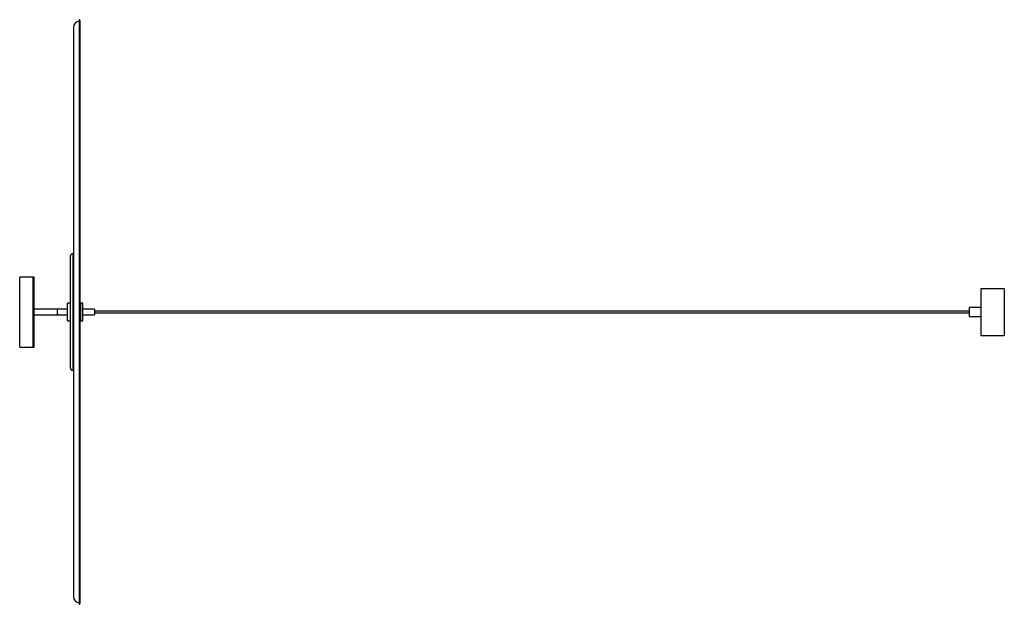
# Paper-space layout '_Derecha' of a CAD drawing. Header units: millimetres. Extents: x -1132 to 556, y -526 to 476.
import ezdxf

# ---------------------------------------------------------------- set-up
doc = ezdxf.new("R2010")
doc.units = ezdxf.units.MM

psp = doc.layouts.new('_Derecha')

# ---------------------------------------------------------------- linework, layer by layer
at = {"color": 7, "linetype": 'Continuous', "lineweight": 25}
for p, q in [((-1030.3, 475.4), (-1030.3, -525.4)), ((-1028.6, -524.1), (-1028.6, 474.2)), ((-1039.9, 462.9), (-1039.9, -512.8)), ((-1028.5, -499.3), (-1028.5, 449.4)), ((-1045.1, -121), (-1045.1, 71)), ((-1039.9, 75), (-1041.1, 75)), ((-1107.1, 35), (-1132.1, 35)), ((-1132.1, -85), (-1132.1, 35)), ((-1109.1, -85), (-1109.1, 35)), ((-1107.1, -85), (-1107.1, 35)), ((555.9, 15), (515.9, 15)), ((515.9, 15), (515.9, -65)), ((555.9, 15), (555.9, -65)), ((-1045.1, -10), (-1050.1, -10)), ((-1050.1, -40), (-1050.1, -10)), ((-1024.1, -10), (-1027.1, -10)), ((-1027.1, -40), (-1027.1, -10)), ((-1024.1, -40), (-1024.1, -10)), ((-1050.1, -20), (-1107.1, -20)), ((-1107.1, -30), (-1050.1, -30)), ((-1067.3, -28.6), (-1067.1, -28.6)), ((-1067.1, -30), (-1067.1, -20)), ((-1067.1, -21.1), (-1067.1, -21.1)), ((-1028.2, -20.4), (-1028.4, -20.4)), ((-1028.3, -29.9), (-1028.3, -29.9)), ((-1028.3, -30), (-1028.2, -30)), ((-1027.9, -20), (-1028, -20)), ((-1028, -29.6), (-1027.8, -29.6)), ((-1027.5, -20.4), (-1027.7, -20.4)), ((-1027.7, -25.6), (-1027.5, -25.6)), ((-1027.1, -25.6), (-1027.7, -25.6)), ((-1027.6, -30), (-1027.1, -30)), ((-1027.5, -25.6), (-1027.3, -25.6)), ((-1027.1, -20), (-1027.3, -20)), ((-1027.3, -20.1), (-1027.3, -20.1)), ((-1027.3, -25.6), (-1027.1, -25.6)), ((-1004.1, -20), (-1024.1, -20)), ((-1024.1, -30), (-1004.1, -30)), ((-1004.1, -20), (-1004.1, -30)), ((495.9, -23.5), (-1004.1, -23.5)), ((-1004.1, -26.5), (495.9, -26.5)), ((515.9, -17.5), (495.9, -17.5)), ((495.9, -17.5), (495.9, -32.5)), ((495.9, -32.5), (515.9, -32.5)), ((-1050.1, -40), (-1045.1, -40)), ((-1027.1, -40), (-1024.1, -40)), ((515.9, -65), (555.9, -65)), ((-1132.1, -85), (-1107.1, -85)), ((-1041.1, -125), (-1039.9, -125))]:
    psp.add_line(p, q, dxfattribs=at)
at = {"color": 8, "linetype": 'Continuous', "lineweight": 25}
for p, q in [((-1029.5, -525.8), (-1029.5, 475.9)), ((-1041.1, 75), (-1041.1, -125))]:
    psp.add_line(p, q, dxfattribs=at)
at = {"color": 7, "linetype": 'Continuous', "lineweight": 25}
for centre, radius, start, end in [((-1029.4, 462.9), 10.5, 94.9918, 180), ((-1029.8, 475.4), 0.5, 56.8681, 180), ((-1030.6, 474.2), 2, 0, 56.8681), ((-1037.5, 449.4), 9, 0, 9.7641), ((-1041.1, 71), 4, 90, 180), ((-1041.1, -121), 4, 180, 270), ((-1037.5, -499.3), 9, 350.2359, 0), ((-1029.4, -512.8), 10.5, 180, 265.0082), ((-1029.8, -525.4), 0.5, 180, 303.1319), ((-1030.6, -524.1), 2, 303.1319, 360)]:
    psp.add_arc(centre, radius, start, end, dxfattribs=at)
for points, knots in [([(-1067.1, -28.6), (-1067.1, -28.7), (-1067, -28.8), (-1066.9, -28.9), (-1066.9, -29)], [0, 0, 0, 0, 0.499969, 1, 1, 1, 1]), ([(-1045.4, -29.6), (-1045.3, -29.7), (-1045.2, -29.8), (-1045.2, -29.9), (-1045.1, -30)], [0, 0, 0, 0, 0.499986, 1, 1, 1, 1]), ([(-1044.8, -20.1), (-1044.9, -20.1), (-1044.9, -20.2), (-1045, -20.3), (-1045, -20.4)], [0, 0, 0, 0, 0.3549271, 1, 1, 1, 1]), ([(-1028, -29.5), (-1028, -29.5), (-1028.1, -29.6), (-1028.1, -28.8), (-1028.1, -27.4), (-1028.2, -25.6), (-1028.2, -23.9), (-1028.3, -22.3), (-1028.3, -21), (-1028.3, -20.3), (-1028.4, -20.4), (-1028.4, -20.5)], [0, 0, 0, 0, 0.083563, 0.209756, 0.341093, 0.469258, 0.585412, 0.704967, 0.820184, 0.958441, 1, 1, 1, 1]), ([(-1028, -20.1), (-1028.1, -20.1), (-1028.1, -20.2), (-1028.2, -20.3), (-1028.2, -20.4)], [0, 0, 0, 0, 0.354927, 1, 1, 1, 1]), ([(-1027.9, -29.5), (-1027.9, -29.5), (-1027.9, -29.5), (-1027.9, -28.8), (-1028, -27.4), (-1028, -25.6), (-1028, -23.9), (-1028.1, -22.3), (-1028.1, -21), (-1028.2, -20.3), (-1028.2, -20.4), (-1028.2, -20.5)], [0, 0, 0, 0, 0.0545462, 0.1831126, 0.3169204, 0.4474953, 0.5658345, 0.6876375, 0.8050213, 0.9458789, 1, 1, 1, 1]), ([(-1028.2, -29.9), (-1028.2, -29.8), (-1028.1, -29.8), (-1028.1, -29.7), (-1028, -29.6)], [0, 0, 0, 0, 0.313648, 1, 1, 1, 1]), ([(-1027.6, -29.9), (-1027.6, -29.9), (-1027.7, -29.9), (-1027.7, -29.1), (-1027.7, -27.6), (-1027.8, -25.7), (-1027.8, -23.8), (-1027.9, -22.1), (-1027.9, -20.7), (-1028, -19.9), (-1028, -20.1), (-1028, -20.1)], [0, 0, 0, 0, 0.071441, 0.195336, 0.324281, 0.450112, 0.564151, 0.681527, 0.794646, 0.930385, 1, 1, 1, 1]), ([(-1027.7, -20.4), (-1027.7, -20.3), (-1027.8, -20.2), (-1027.9, -20), (-1027.9, -20)], [0, 0, 0, 0, 0.4999843, 1, 1, 1, 1]), ([(-1027.7, -25.6), (-1027.7, -25), (-1027.7, -23.8), (-1027.8, -22.1), (-1027.8, -20.7), (-1027.9, -20), (-1027.9, -20.1), (-1027.9, -20.1)], [0, 0, 0, 0, 0.218297, 0.442982, 0.659516, 0.919351, 1, 1, 1, 1]), ([(-1027.9, -29.6), (-1027.8, -29.7), (-1027.7, -29.8), (-1027.7, -29.9), (-1027.6, -30)], [0, 0, 0, 0, 0.4999857, 1, 1, 1, 1]), ([(-1027.5, -25.6), (-1027.5, -25), (-1027.5, -23.9), (-1027.6, -22.3), (-1027.6, -21), (-1027.6, -20.3), (-1027.7, -20.4), (-1027.7, -20.5)], [0, 0, 0, 0, 0.218853, 0.444112, 0.661198, 0.921696, 1, 1, 1, 1]), ([(-1027.3, -20.1), (-1027.4, -20.1), (-1027.4, -20.2), (-1027.5, -20.3), (-1027.5, -20.4)], [0, 0, 0, 0, 0.354927, 1, 1, 1, 1]), ([(-1027.3, -25.6), (-1027.3, -25), (-1027.3, -23.9), (-1027.4, -22.3), (-1027.4, -21), (-1027.5, -20.3), (-1027.5, -20.4), (-1027.5, -20.5)], [0, 0, 0, 0, 0.214187, 0.434643, 0.6471, 0.902044, 1, 1, 1, 1])]:
    psp.add_open_spline(points, degree=3, knots=knots, dxfattribs=at)

doc.saveas('drawing.dxf')
